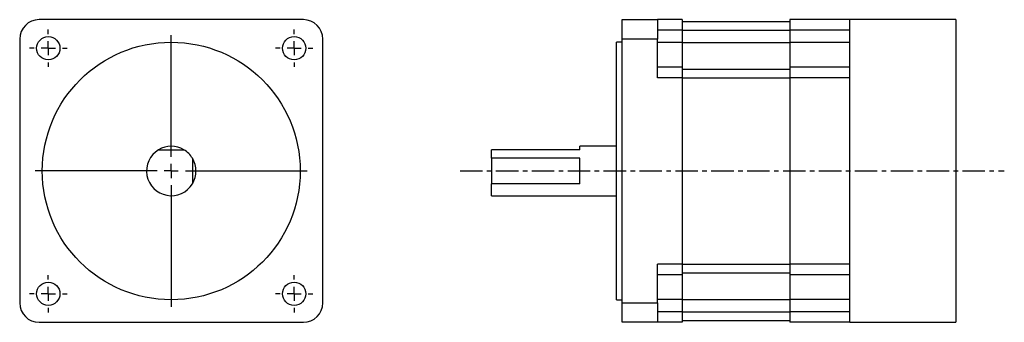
# Model space of a CAD drawing. Header units: millimetres. Extents: x 257 to 535, y 90 to 176.
import ezdxf

# ---------------------------------------------------------------- set-up
doc = ezdxf.new("R2010")
doc.units = ezdxf.units.MM
doc.linetypes.add('CENTER', pattern=[10.16, 6.35, -1.27, 1.27, -1.27])
doc.layers.add('中心線', color=1, linetype='CENTER')
doc.layers.add('標註文字', color=1, linetype='Continuous')

# ---------------------------------------------------------------- blocks, each defined once
blk = doc.blocks.new('SW_CENTERMARKSYMBOL_0')
at = {"layer": '標註文字', "color": 0}
for p, q in [((0, 4), (0, 38.5125)), ((-4, 0), (-38.5125, 0)), ((0, 0), (-2, 0)), ((0, 0), (0, 2)), ((0, 0), (0, -2)), ((0, 0), (2, 0)), ((4, 0), (38.5125, 0)), ((0, -4), (0, -38.5125))]:
    blk.add_line(p, q, dxfattribs=at)
blk = doc.blocks.new('SW_CENTERMARKSYMBOL_1')
at = {"layer": '標註文字', "color": 0}
for p, q in [((0, 4), (0, 5.3)), ((-4, 0), (-5.3, 0)), ((0, 0), (-2, 0)), ((0, 0), (0, 2)), ((0, 0), (0, -2)), ((0, 0), (2, 0)), ((4, 0), (5.3, 0)), ((0, -4), (0, -5.3))]:
    blk.add_line(p, q, dxfattribs=at)
blk = doc.blocks.new('SW_CENTERMARKSYMBOL_2')
at = {"layer": '標註文字', "color": 0}
for p, q in [((0, 4), (0, 5.3)), ((-4, 0), (-5.3, 0)), ((0, 0), (-2, 0)), ((0, 0), (0, 2)), ((0, 0), (0, -2)), ((0, 0), (2, 0)), ((4, 0), (5.3, 0)), ((0, -4), (0, -5.3))]:
    blk.add_line(p, q, dxfattribs=at)
blk = doc.blocks.new('SW_CENTERMARKSYMBOL_3')
at = {"layer": '標註文字', "color": 0}
for p, q in [((0, 4), (0, 5.3)), ((-4, 0), (-5.3, 0)), ((0, 0), (-2, 0)), ((0, 0), (0, 2)), ((0, 0), (0, -2)), ((0, 0), (2, 0)), ((4, 0), (5.3, 0)), ((0, -4), (0, -5.3))]:
    blk.add_line(p, q, dxfattribs=at)
blk = doc.blocks.new('SW_CENTERMARKSYMBOL_4')
at = {"layer": '標註文字', "color": 0}
for p, q in [((0, 4), (0, 5.3)), ((-4, 0), (-5.3, 0)), ((0, 0), (-2, 0)), ((0, 0), (0, 2)), ((0, 0), (0, -2)), ((0, 0), (2, 0)), ((4, 0), (5.3, 0)), ((0, -4), (0, -5.3))]:
    blk.add_line(p, q, dxfattribs=at)

msp = doc.modelspace()

# ---------------------------------------------------------------- linework, layer by layer
at = {"color": 7, "linetype": 'Continuous', "lineweight": 30}
for p, q in [((337.05, 176.13), (262.25, 176.13)), ((427.27, 170.63), (427.27, 176.13)), ((427.27, 176.13), (437.27, 176.13)), ((437.27, 176.13), (437.27, 170.63)), ((444.27, 176.13), (437.27, 176.13)), ((444.27, 176.13), (444.27, 173.13)), ((444.27, 175.63), (474.77, 175.63)), ((491.77, 176.13), (474.77, 176.13)), ((474.77, 176.13), (474.77, 173.13)), ((521.77, 176.13), (491.77, 176.13)), ((491.77, 173.13), (491.77, 176.13)), ((521.77, 176.13), (521.77, 90.33)), ((444.27, 173.13), (437.27, 173.13)), ((444.27, 173.13), (444.27, 169.63)), ((444.27, 173.13), (474.77, 173.13)), ((491.77, 173.13), (474.77, 173.13)), ((474.77, 173.13), (474.77, 169.63)), ((491.77, 169.63), (491.77, 173.13)), ((256.75, 170.63), (256.75, 95.83)), ((342.55, 95.83), (342.55, 170.63)), ((437.27, 170.63), (427.27, 170.63)), ((427.27, 95.83), (427.27, 170.63)), ((437.27, 159.63), (437.27, 170.63)), ((427.27, 169.74), (425.67, 169.74)), ((425.67, 133.23), (425.67, 169.74)), ((444.27, 169.63), (437.27, 169.63)), ((444.27, 169.63), (474.77, 169.63)), ((444.27, 169.63), (444.27, 162.63)), ((491.77, 169.63), (474.77, 169.63)), ((474.77, 169.63), (474.77, 162.63)), ((491.77, 162.63), (491.77, 169.63)), ((444.27, 162.63), (437.27, 162.63)), ((444.27, 162.63), (444.27, 159.63)), ((444.27, 162.13), (474.77, 162.13)), ((474.77, 162.63), (474.77, 159.63)), ((491.77, 162.63), (474.77, 162.63)), ((491.77, 159.63), (491.77, 162.63)), ((444.27, 159.63), (437.27, 159.63)), ((444.27, 159.63), (444.27, 106.83)), ((444.27, 159.63), (474.77, 159.63)), ((491.77, 159.63), (474.77, 159.63)), ((474.77, 159.63), (474.77, 106.83)), ((491.77, 133.23), (491.77, 159.63)), ((425.67, 140.23), (415.27, 140.23)), ((415.27, 139.23), (415.27, 140.23)), ((296.04, 139.23), (303.25, 139.23)), ((305.65, 136.83), (305.65, 129.62)), ((390.27, 136.83), (390.27, 139.23)), ((415.27, 139.23), (390.27, 139.23)), ((415.27, 136.83), (390.27, 136.83)), ((390.27, 136.83), (390.27, 129.62)), ((415.27, 129.62), (415.27, 136.83)), ((425.67, 96.72), (425.67, 133.23)), ((491.77, 106.83), (491.77, 133.23)), ((415.27, 129.62), (390.27, 129.62)), ((390.27, 126.23), (390.27, 129.62)), ((390.27, 126.23), (425.67, 126.23)), ((444.27, 106.83), (437.27, 106.83)), ((437.27, 95.83), (437.27, 106.83)), ((444.27, 106.83), (444.27, 103.83)), ((444.27, 106.83), (474.77, 106.83)), ((491.77, 106.83), (474.77, 106.83)), ((474.77, 106.83), (474.77, 103.83)), ((491.77, 103.83), (491.77, 106.83)), ((444.27, 103.83), (437.27, 103.83)), ((444.27, 104.33), (474.77, 104.33)), ((444.27, 103.83), (444.27, 96.83)), ((491.77, 103.83), (474.77, 103.83)), ((474.77, 103.83), (474.77, 96.83)), ((491.77, 96.83), (491.77, 103.83)), ((425.67, 96.72), (427.27, 96.72)), ((427.27, 95.83), (437.27, 95.83)), ((427.27, 90.33), (427.27, 95.83)), ((444.27, 96.83), (437.27, 96.83)), ((437.27, 95.83), (437.27, 90.33)), ((444.27, 96.83), (474.77, 96.83)), ((444.27, 96.83), (444.27, 93.33)), ((491.77, 96.83), (474.77, 96.83)), ((474.77, 96.83), (474.77, 93.33)), ((491.77, 93.33), (491.77, 96.83)), ((444.27, 93.33), (437.27, 93.33)), ((444.27, 93.33), (444.27, 90.33)), ((444.27, 93.33), (474.77, 93.33)), ((491.77, 93.33), (474.77, 93.33)), ((474.77, 93.33), (474.77, 90.33)), ((491.77, 90.33), (491.77, 93.33)), ((262.25, 90.33), (337.05, 90.33)), ((437.27, 90.33), (427.27, 90.33)), ((444.27, 90.33), (437.27, 90.33)), ((444.27, 90.83), (474.77, 90.83)), ((491.77, 90.33), (474.77, 90.33)), ((491.77, 90.33), (521.77, 90.33))]:
    msp.add_line(p, q, dxfattribs=at)
for centre, radius in [((264.85, 168.03), 3.3), ((334.45, 168.03), 3.3), ((299.65, 133.23), 36.51), ((264.85, 98.43), 3.3), ((334.45, 98.43), 3.3)]:
    msp.add_circle(centre, radius, dxfattribs=at)
for centre, radius, start, end in [((262.25, 170.63), 5.5, 90, 180), ((337.05, 170.63), 5.5, 0, 90), ((299.65, 133.23), 7, 58.9973, 121.0027), ((299.65, 133.23), 7, 121.0027, 328.9973), ((299.65, 133.23), 7, 31.0027, 58.9973), ((299.65, 133.23), 7, 328.9973, 31.0027), ((262.25, 95.83), 5.5, 180, 270), ((337.05, 95.83), 5.5, 270, 0)]:
    msp.add_arc(centre, radius, start, end, dxfattribs=at)
at = {"layer": '中心線'}
msp.add_line((381.41, 133.23), (535.48, 133.23), dxfattribs=at)

# ---------------------------------------------------------------- block references
at = {"layer": '標註文字'}
for name, p in [('SW_CENTERMARKSYMBOL_4', (264.85, 168.03)), ('SW_CENTERMARKSYMBOL_3', (334.45, 168.03)), ('SW_CENTERMARKSYMBOL_0', (299.65, 133.23)), ('SW_CENTERMARKSYMBOL_1', (264.85, 98.43)), ('SW_CENTERMARKSYMBOL_2', (334.45, 98.43))]:
    msp.add_blockref(name, p, dxfattribs=at)

doc.saveas('drawing.dxf')
